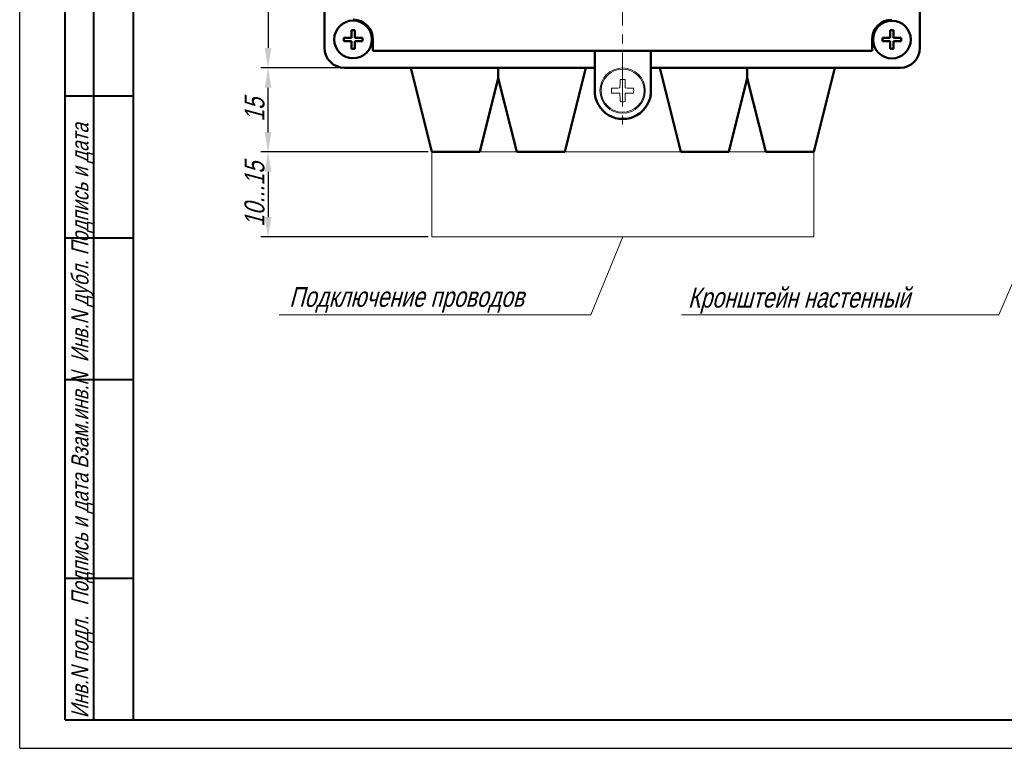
# Model space of a CAD drawing. Header units: millimetres. Extents: x 0 to 420, y 0 to 297.
# Tile 1 of 22: x 0 to 174, y 0 to 128. Entities that reach past the tile are written whole.
import ezdxf
from ezdxf.lldxf.tags import DXFTag

# ---------------------------------------------------------------- set-up
doc = ezdxf.new("R2010")
doc.units = ezdxf.units.MM
doc.linetypes.add('осевая2', pattern=[28.575, 19.05, -3.175, 3.175, -3.175])
doc.layers.get('0').update_dxf_attribs({"color": 47})
doc.layers.add('axis', color=1, linetype='осевая2')
doc.layers.add('ФОРМАТ', color=7, linetype='Continuous')
for name, color, linetype, lineweight in [('help', 4, 'New Line1', 20), ('main', 5, 'Continuous', 50), ('size', 7, 'Continuous', 13)]:
    doc.layers.add(name, color=color, linetype=linetype, lineweight=lineweight)
doc.styles.get("Standard").update_dxf_attribs({"font": 'win_eskd.shx', "width": 0.8, "oblique": 15})
tags = doc.linetypes.add('New Line1', pattern=[0.8, 0.5, -0.3]).pattern_tags.tags
tags[6:7] = [DXFTag(74, 4), DXFTag(75, 0), DXFTag(340, '0'), DXFTag(46, 1.0), DXFTag(50, 0.0), DXFTag(44, 0.0), DXFTag(45, 0.0)]
tags[4:5] = [DXFTag(74, 4), DXFTag(75, 0), DXFTag(340, '0'), DXFTag(46, 1.0), DXFTag(50, 0.0), DXFTag(44, 0.0), DXFTag(45, 0.0)]
doc.dimstyles.new('ISO-25', dxfattribs={"dimtxt": 3.5, "dimasz": 3.5, "dimexe": 1.25, "dimexo": 0.625, "dimtad": 1, "dimtxsty": 'Standard', "dimcen": 2.5, "dimadec": 0, "dimazin": 0, "dimtfac": 1, "dimtmove": 0, "dimatfit": 1, "dimfxl": 1, "dimarcsym": 0})

# ---------------------------------------------------------------- blocks, each defined once
blk = doc.blocks.new('*D7')
at = {"layer": 'Defpoints', "color": 0, "transparency": 16777216}
for p in [(57.26, 234.95), (43.79, 119.95), (57.26, 119.95)]:
    blk.add_point(p, dxfattribs=at)
at = {"layer": 'size', "color": 0, "lineweight": -2, "transparency": 16777216}
for p, q in [((56.63, 234.95), (42.54, 234.95)), ((43.79, 231.45), (43.79, 123.45)), ((56.63, 119.95), (42.54, 119.95))]:
    blk.add_line(p, q, dxfattribs=at)
at = {"layer": 'size', "color": 0, "transparency": 16777216}
for points in [[(43.21, 231.45), (44.38, 231.45), (43.79, 234.95)], [(43.21, 123.45), (44.38, 123.45), (43.79, 119.95)]]:
    blk.add_solid(points, dxfattribs=at)
at = {"layer": 'size', "color": 0, "transparency": 16777216, "insert": (41.42, 177.45), "char_height": 3.5, "attachment_point": 5, "rotation": 90}
blk.add_mtext('115', dxfattribs=at)
blk = doc.blocks.new('*D11')
at = {"layer": 'Defpoints', "color": 0, "transparency": 16777216}
for p in [(43.79, 119.95), (57.26, 119.95), (72.65, 105.13)]:
    blk.add_point(p, dxfattribs=at)
at = {"layer": 'size', "color": 0, "lineweight": -2, "transparency": 16777216}
for p, q in [((56.63, 119.95), (42.54, 119.95)), ((43.79, 108.63), (43.79, 116.45)), ((72.03, 105.13), (42.54, 105.13))]:
    blk.add_line(p, q, dxfattribs=at)
at = {"layer": 'size', "color": 0, "transparency": 16777216}
for points in [[(43.21, 116.45), (44.38, 116.45), (43.79, 119.95)], [(43.21, 108.63), (44.38, 108.63), (43.79, 105.13)]]:
    blk.add_solid(points, dxfattribs=at)
at = {"layer": 'size', "color": 0, "transparency": 16777216, "insert": (41.42, 112.54), "char_height": 3.5, "attachment_point": 5, "rotation": 90}
blk.add_mtext('15', dxfattribs=at)
blk = doc.blocks.new('*D18')
at = {"layer": 'Defpoints', "color": 0, "linetype": 'осевая2', "ltscale": 5, "transparency": 16777216}
for p in [(72.65, 105.13), (43.79, 90.13), (72.65, 90.13)]:
    blk.add_point(p, dxfattribs=at)
at = {"layer": 'size', "color": 0, "linetype": 'осевая2', "lineweight": -2, "ltscale": 5, "transparency": 16777216}
for p, q in [((72.03, 105.13), (42.54, 105.13)), ((43.79, 101.63), (43.79, 93.63)), ((72.03, 90.13), (42.54, 90.13))]:
    blk.add_line(p, q, dxfattribs=at)
at = {"layer": 'size', "color": 0, "linetype": 'осевая2', "ltscale": 5, "transparency": 16777216}
for points in [[(43.21, 101.63), (44.38, 101.63), (43.79, 105.13)], [(43.21, 93.63), (44.38, 93.63), (43.79, 90.13)]]:
    blk.add_solid(points, dxfattribs=at)
at = {"layer": 'size', "color": 0, "linetype": 'осевая2', "ltscale": 5, "transparency": 16777216, "insert": (41.42, 97.63), "char_height": 3.5, "attachment_point": 5, "rotation": 90}
blk.add_mtext('10...15', dxfattribs=at)

msp = doc.modelspace()

# ---------------------------------------------------------------- linework, layer by layer
at = {"layer": 'axis', "linetype": 'осевая2', "lineweight": 15, "ltscale": 0.5}
msp.add_line((106.294, 236.95), (106.323, 108.934), dxfattribs=at)
at = {"layer": 'help', "linetype": 'ByBlock', "ltscale": 5}
for p, q in [((172.703, 76.396), (189.232, 114.978)), ((100.729, 76.396), (106.364, 90.134)), ((45.729, 76.396), (100.729, 76.396)), ((116.703, 76.396), (172.703, 76.396))]:
    msp.add_line(p, q, dxfattribs=at)
at = {"layer": 'help', "ltscale": 5}
for p, q in [((140.075, 105.134), (72.654, 105.134)), ((72.654, 105.134), (72.654, 90.134)), ((140.075, 105.134), (140.075, 90.134)), ((72.654, 90.134), (140.075, 90.134))]:
    msp.add_line(p, q, dxfattribs=at)
at = {"layer": 'main'}
for p, q in [((53.758, 231.454), (53.758, 123.454)), ((158.758, 231.454), (158.758, 123.454)), ((58.497, 125.247), (57.132, 125.247)), ((57.132, 125.247), (57.132, 124.653)), ((58.497, 126.613), (58.497, 125.247)), ((59.091, 126.613), (58.497, 126.613)), ((59.091, 125.247), (59.091, 126.613)), ((60.457, 125.247), (59.091, 125.247)), ((60.457, 124.653), (60.457, 125.247)), ((152.162, 124.637), (152.162, 125.23)), ((152.162, 125.23), (153.528, 125.23)), ((153.528, 125.23), (153.528, 126.596)), ((153.528, 126.596), (154.121, 126.596)), ((154.121, 126.596), (154.121, 125.23)), ((154.121, 125.23), (155.487, 125.23)), ((155.487, 125.23), (155.487, 124.637)), ((57.132, 124.653), (58.497, 124.653)), ((58.497, 124.653), (58.497, 123.288)), ((59.091, 123.288), (59.091, 124.653)), ((59.091, 124.653), (60.457, 124.653)), ((153.528, 124.637), (152.162, 124.637)), ((153.528, 123.271), (153.528, 124.637)), ((154.121, 124.637), (154.121, 123.271)), ((155.487, 124.637), (154.122, 124.637)), ((58.497, 123.288), (59.091, 123.288)), ((154.121, 123.271), (153.528, 123.271)), ((57.258, 119.954), (101.404, 119.954)), ((57.258, 119.954), (101.404, 119.954)), ((111.325, 119.954), (155.258, 119.954)), ((111.325, 119.954), (155.258, 119.954))]:
    msp.add_line(p, q, dxfattribs=at)
at = {"layer": 'main', "color": 5}
for p, q in [((62.294, 124.95), (62.294, 122.967)), ((150.325, 124.934), (150.325, 122.95)), ((150.325, 122.95), (62.294, 122.95)), ((101.404, 122.95), (101.404, 119.934)), ((111.325, 122.95), (111.325, 119.934)), ((84.404, 118.134), (84.404, 119.954)), ((101.404, 115.934), (101.404, 119.934)), ((111.325, 115.934), (111.325, 119.934)), ((128.325, 118.134), (128.325, 119.944))]:
    msp.add_line(p, q, dxfattribs=at)
at = {"layer": 'main', "color": 5, "linetype": 'Continuous'}
for p, q in [((68.949, 119.954), (72.654, 105.134)), ((99.859, 119.954), (96.154, 105.134)), ((112.875, 119.934), (116.575, 105.134)), ((143.78, 119.954), (140.075, 105.134)), ((84.404, 118.134), (81.154, 105.134)), ((87.654, 105.134), (84.404, 118.134)), ((125.075, 105.134), (128.325, 118.134)), ((128.325, 118.134), (131.575, 105.134)), ((72.654, 105.134), (81.154, 105.134)), ((96.154, 105.134), (87.654, 105.134)), ((116.575, 105.134), (125.075, 105.134)), ((140.075, 105.134), (131.575, 105.134))]:
    msp.add_line(p, q, dxfattribs=at)
at = {"layer": 'main'}
for centre in [(58.794, 124.95), (153.825, 124.934)]:
    msp.add_circle(centre, 3.325, dxfattribs=at)
at = {"layer": 'main', "linetype": 'New Line1', "lineweight": 20, "ltscale": 5}
for radius in [4, 3.801]:
    msp.add_circle((106.325, 115.934), radius, dxfattribs=at)
at = {"layer": 'main', "color": 5}
for centre, radius, start, end in [((58.794, 124.95), 3.5, 0, 90), ((153.825, 124.934), 3.5, 90, 180), ((106.364, 115.894), 4.961, 179.46303, 0.45695)]:
    msp.add_arc(centre, radius, start, end, dxfattribs=at)
at = {"layer": 'main'}
for centre, start, end in [((57.258, 123.454), 180, 270), ((155.258, 123.454), 270, 0)]:
    msp.add_arc(centre, 3.5, start, end, dxfattribs=at)
at = {"layer": 'main', "linetype": 'New Line1', "lineweight": 20, "ltscale": 5}
for centre, radius, start, end in [((114.034, 115.934), 9.667, 177.41969, 182.58031), ((106.286, 51.398), 64.998, 90.37345, 91.68355), ((170.85, 115.972), 64.989, 178.31639, 179.62669), ((106.325, 108.225), 9.666, 87.4194, 92.5806), ((41.8, 115.972), 64.988, 0.37331, 1.68362), ((106.363, 51.398), 64.998, 88.31645, 89.62655), ((98.615, 115.934), 9.667, 357.41965, 2.58035), ((106.286, 180.446), 64.976, 268.31623, 269.62678), ((170.85, 115.895), 64.989, 180.37331, 181.68361), ((41.8, 115.895), 64.988, 358.31638, 359.62669), ((106.363, 180.446), 64.976, 270.37322, 271.68377), ((106.325, 123.643), 9.667, 267.41972, 272.58028)]:
    msp.add_arc(centre, radius, start, end, dxfattribs=at)
at = {"layer": 'ФОРМАТ'}
for q in [(-0.016, 296.997), (419.984, -0.003)]:
    msp.add_line((-0.016, -0.003), q, dxfattribs=at)
at = {"layer": 'ФОРМАТ', "lineweight": 40}
for p, q in [((19.984, 291.997), (19.984, 4.997)), ((7.984, 4.997), (7.984, 149.997)), ((12.984, 149.997), (12.984, 4.997)), ((7.984, 114.997), (19.984, 114.997)), ((7.984, 89.997), (19.984, 89.997)), ((7.984, 64.997), (19.984, 64.997)), ((7.984, 29.997), (19.984, 29.997)), ((7.984, 4.997), (19.984, 4.997)), ((19.926, 4.997), (229.984, 4.997))]:
    msp.add_line(p, q, dxfattribs=at)

# ---------------------------------------------------------------- texts
at = {"color": 7, "oblique": 15, "width": 0.8}
for s, p in [('Подключение проводов', (47.521, 77.821)), ('Кронштейн настенный', (117.848, 77.685))]:
    msp.add_text(s, height=3.5, dxfattribs=at).set_placement(p)
at = {"layer": 'ФОРМАТ', "oblique": 15, "width": 0.8}
msp.add_text('Инв.N подл.  Подпись и дата Взам.инв.N  Инв.N дубл. Подпись и дата      ', height=3, rotation=90, dxfattribs=at).set_placement((12.112, 5.301))

# ---------------------------------------------------------------- dimensions: what is measured, and where the dimension line sits
at = {"layer": 'size'}
dim = msp.add_linear_dim(base=(43.794, 119.954), p1=(57.256, 234.954), p2=(57.258, 119.954), angle=90, dimstyle='ISO-25', dxfattribs=at)
dim.commit()
dim.dimension.update_dxf_attribs({"geometry": '*D7', "text_midpoint": (41.419, 177.454)})
dim = msp.add_linear_dim(base=(43.794, 119.954), p1=(72.654, 105.134), p2=(57.258, 119.954), angle=90, text='15', dimstyle='ISO-25', dxfattribs=at)
dim.commit()
dim.dimension.update_dxf_attribs({"geometry": '*D11', "text_midpoint": (41.419, 112.544)})
at = {"layer": 'size', "linetype": 'осевая2', "ltscale": 5}
dim = msp.add_linear_dim(base=(43.794, 90.134), p1=(72.654, 105.134), p2=(72.654, 90.134), angle=90, text='10...15', dimstyle='ISO-25', dxfattribs=at)
dim.commit()
dim.dimension.update_dxf_attribs({"geometry": '*D18', "text_midpoint": (41.419, 97.634)})

doc.saveas('drawing.dxf')
